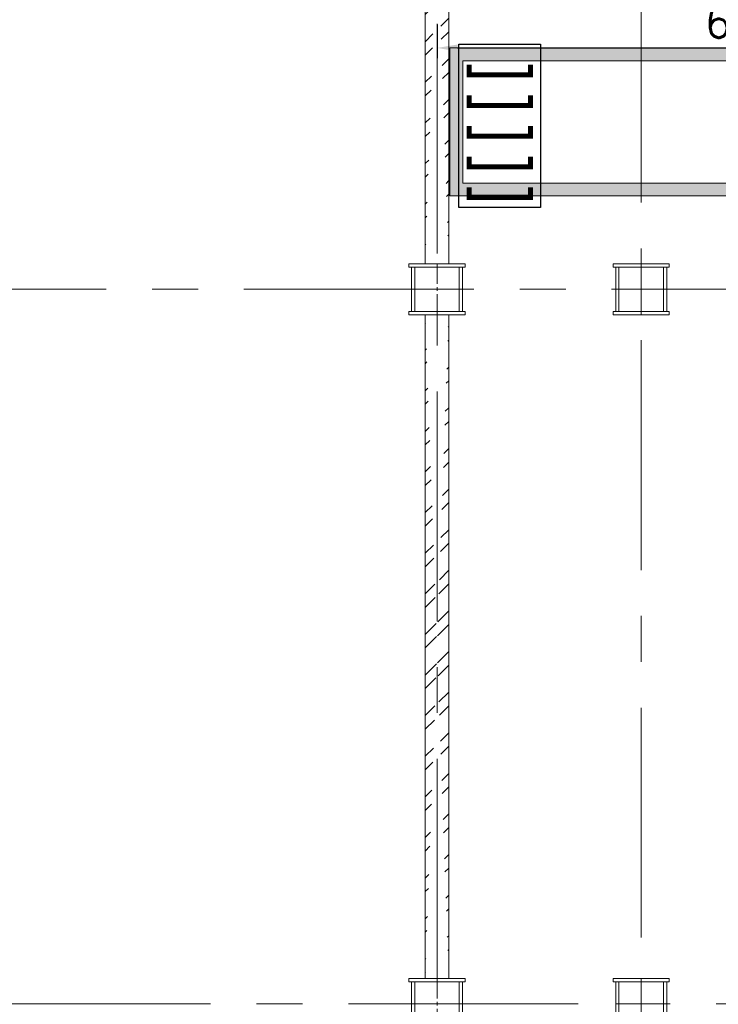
# Model space of a CAD drawing. Header units: inches. Extents: x 709340 to 1075215, y 37864 to 402163.
# Tile 20 of 56: x 814665 to 821506, y 168437 to 178080. Entities that reach past the tile are written whole.
import ezdxf

# ---------------------------------------------------------------- set-up
doc = ezdxf.new("R2010")
doc.units = ezdxf.units.IN
doc.header["$LTSCALE"] = 1800
doc.header["$MEASUREMENT"] = 0
for name, pattern in [('CENTER', [2, 1.25, -0.25, 0.25, -0.25]), ('CENTER2', [1.125, 0.75, -0.125, 0.125, -0.125]), ('CONTINOUS', [0]), ('CONTINU', [0])]:
    doc.linetypes.add(name, pattern=pattern)
doc.layers.get('0').update_dxf_attribs({"color": 253, "lineweight": 5})
doc.layers.get('Defpoints').update_dxf_attribs({"lineweight": 18})
for name, color, linetype, lineweight in [('AUX COL', 1, 'Continuous', 18), ('CONCRETE', 145, 'Continuous', 18), ('GRID', 8, 'CENTER', 18), ('WALL', 6, 'Continuous', 18), ('WALL HATCH', 8, 'Continuous', 13)]:
    doc.layers.add(name, color=color, linetype=linetype, lineweight=lineweight)
doc.layers.add('TRAY', color=11, linetype='Continuous')
doc.styles.add('ROAMNS', font='ROMANS.shx')
doc.dimstyles.new('DIM INT 1', dxfattribs={"dimtxt": 300, "dimasz": 200, "dimexe": 100, "dimexo": 100, "dimgap": 100, "dimtad": 1, "dimdec": 0, "dimzin": 13, "dimdsep": 46, "dimlunit": 5, "dimtxsty": 'ROAMNS', "dimblk2": 'OBLIQUE', "dimcen": 0.09, "dimclrd": 9, "dimclre": 9, "dimclrt": 4, "dimadec": 0, "dimazin": 0, "dimtfac": 1, "dimtdec": 0, "dimtix": 1, "dimtmove": 2, "dimatfit": 3, "dimfxl": 1, "dimtolj": 1, "dimtzin": 13, "dimarcsym": 0})

# ---------------------------------------------------------------- blocks, each defined once
blk = doc.blocks.new('AUX COLUM')
at = {"color": 2, "linetype": 'CENTER2', "ltscale": 0.15}
for p, q in [((29690.2, 90185.5), (29690.2, 90685.5)), ((29940.2, 90435.5), (29440.2, 90435.5))]:
    blk.add_line(p, q, dxfattribs=at)
at = {"layer": 'AUX COL'}
for p, q in [((29440.2, 90217.5), (29440.2, 90653.5)), ((29472.2, 90217.5), (29472.2, 90653.5)), ((29908.2, 90217.5), (29908.2, 90653.5)), ((29940.2, 90217.5), (29940.2, 90653.5))]:
    blk.add_line(p, q, dxfattribs=at)
for points in [[(29415.2, 90685.5), (29965.2, 90685.5), (29965.2, 90653.5), (29415.2, 90653.5)], [(29415.2, 90217.5), (29965.2, 90217.5), (29965.2, 90185.5), (29415.2, 90185.5)]]:
    blk.add_lwpolyline(points, close=True, dxfattribs=at)
blk = doc.blocks.new('*D561')
at = {"color": 9, "lineweight": -2, "transparency": 16777216}
for p, q in [((825026.9, 178220.2), (825026.9, 177703.4)), ((818751.9, 178033), (818751.9, 177703.4)), ((818951.9, 177803.4), (824826.9, 177803.4))]:
    blk.add_line(p, q, dxfattribs=at)
at = {"color": 9, "transparency": 16777216}
for points in [[(818951.9, 177836.7), (818951.9, 177770.1), (818751.9, 177803.4)], [(824826.9, 177836.7), (824826.9, 177770.1), (825026.9, 177803.4)]]:
    blk.add_solid(points, dxfattribs=at)
at = {"layer": 'Defpoints', "color": 0, "transparency": 16777216}
for p in [(825026.9, 178320.2), (818751.9, 178133), (825026.9, 177803.4)]:
    blk.add_point(p, dxfattribs=at)
at = {"color": 4, "transparency": 16777216, "insert": (821889.4, 178053.4), "char_height": 300, "attachment_point": 5, "style": 'ROAMNS', "bg_fill": 3, "box_fill_scale": 1.25, "bg_fill_color": 256, "bg_fill_true_color": 13158600, "bg_fill_transparency": 0}
blk.add_mtext('\\A1;6275', dxfattribs=at)
blk = doc.blocks.new('_Oblique')
at = {"color": 0, "linetype": 'ByBlock', "lineweight": -2}
blk.add_line((-0.5, -0.5), (0.5, 0.5), dxfattribs=at)

msp = doc.modelspace()

# ---------------------------------------------------------------- hatches: boundary and pattern name
at = {"layer": 'CONCRETE'}
h = msp.add_hatch(dxfattribs=at)
h.set_pattern_fill('AR-CONC', color=250, scale=25)
h.set_pattern_definition([(50, (870306.69, 168053.4), (179.31505, -15.68803), [18.75, -206.25]), (355, (870306.69, 168053.4), (-34.68783, 188.04803), [15, -165]), (100.45144, (870321.63, 168052.1), (144.6272, 172.36), [15.93505, -175.2855]), (46.1842, (870306.7, 168103.4), (266.8103, -41.3798), [28.125, -309.375]), (96.63564, (870328.92, 168099.95), (233.6655, 243.5297), [23.9026, -262.9284]), (351.18416, (870306.7, 168103.4), (233.6655, 243.5297), [22.5, -247.5]), (21, (870331.69, 168090.9), (149.22676, -100.65472), [18.75, -206.25]), (326, (870331.69, 168090.9), (60.82883, 181.2875), [15, -165]), (71.45144, (870344.13, 168082.51), (210.0556, 80.6328), [15.93505, -175.2855]), (37.5, (870306.69, 168053.4), (3.03996, 83.22346), [0, -163, 0, -167.5, 0, -165.625]), (7.5, (870306.69, 168053.4), (65.76738, 98.60293), [0, -95.5, 0, -159.25, 0, -63.125]), (327.5, (870250.94, 168053.4), (133.45561, -5.63872), [0, -62.5, 0, -195, 0, -258.75]), (317.5, (870225.94, 168053.4), (145.79654, 25.02625), [0, -81.25, 0, -129.5, 0, -183.75])])
h.paths.add_polyline_path([(822365.5, 176478.4), (827781.7, 176478.4), (827781.7, 171953.4), (828981.7, 171953.4), (828981.7, 177678.4), (819002.7, 177680.8), (819002.7, 176480.8), (822346.9, 176478.4)], flags=16)
h.paths.add_polyline_path([(822490.5, 176353.4), (827656.7, 176353.4), (827656.7, 171828.4), (829106.7, 171828.4), (829106.7, 177803.4), (818877.7, 177801), (818877.7, 176355.8), (822490.5, 176353.4)])
at = {"layer": 'WALL HATCH'}
h = msp.add_hatch(dxfattribs=at)
h.set_pattern_fill('ANSI32', color=256, scale=750, style=0)
edge = h.paths.add_edge_path()
edge.add_line((818865.9, 182539.9), (818865.9, 175689.9))
edge.add_line((818635.9, 182539.9), (818635.9, 175689.9))
h = msp.add_hatch(dxfattribs=at)
h.set_pattern_fill('ANSI32', color=256, scale=750, style=0)
h.set_pattern_definition([(45, (5625.52, 186761.83), (-198.87378, 198.87378), []), (45, (5758.1, 186761.83), (-198.87378, 198.87378), [])])
edge = h.paths.add_edge_path()
edge.add_line((818865.9, 175189.9), (818865.9, 168689.9))
edge.add_line((818635.9, 175189.9), (818635.9, 168689.9))

# ---------------------------------------------------------------- linework, layer by layer
at = {"layer": 'CONCRETE', "color": 250}
for points in [[(822490.5, 176353.4), (827656.7, 176353.4), (827656.7, 171828.4), (829106.7, 171828.4), (829106.7, 177803.4), (818877.7, 177803.4), (818877.7, 176353.4), (822490.5, 176353.4)], [(822490.5, 176353.4), (827656.7, 176353.4), (827656.7, 171828.4), (829106.7, 171828.4), (829106.7, 177803.4), (818877.7, 177803.4), (818877.7, 176353.4), (822490.5, 176353.4)], [(822365.5, 176478.4), (827781.7, 176478.4), (827781.7, 171953.4), (828981.7, 171953.4), (828981.7, 177678.4), (819002.7, 177678.4), (819002.7, 176478.4), (822365.5, 176478.4)], [(822365.5, 176478.4), (827781.7, 176478.4), (827781.7, 171953.4), (828981.7, 171953.4), (828981.7, 177678.4), (819002.7, 177678.4), (819002.7, 176478.4), (822365.5, 176478.4)]]:
    msp.add_lwpolyline(points, close=True, dxfattribs=at)
at = {"layer": 'GRID'}
for p, q in [((818750.9, 157789.9), (818754.4, 233146.6)), ((820750.9, 140290.3), (820750.9, 198939.9)), ((855111, 175439.9), (781388, 175439.9)), ((899334.6, 168439.9), (781388, 168439.9))]:
    msp.add_line(p, q, dxfattribs=at)
at = {"layer": 'TRAY', "color": 250, "linetype": 'CONTINOUS'}
msp.add_lwpolyline([(819765.9, 177840), (819765.9, 176239.8), (818965.9, 176239.8), (818965.9, 177840)], close=True, dxfattribs=at)
at = {"layer": 'TRAY', "color": 250, "linetype": 'CONTINU', "const_width": 50}
for points in [[(819665.9, 177639.8), (819665.9, 177539.8), (819065.9, 177539.8), (819065.9, 177639.8)], [(819665.9, 177339.8), (819665.9, 177239.8), (819065.9, 177239.8), (819065.9, 177339.8)], [(819665.9, 177039.8), (819665.9, 176939.8), (819065.9, 176939.8), (819065.9, 177039.8)], [(819665.9, 176739.8), (819665.9, 176639.8), (819065.9, 176639.8), (819065.9, 176739.8)], [(819665.9, 176439.8), (819665.9, 176339.8), (819065.9, 176339.8), (819065.9, 176439.8)]]:
    msp.add_lwpolyline(points, dxfattribs=at)
at = {"layer": 'WALL'}
for p, q in [((818635.9, 182539.9), (818635.9, 175689.9)), ((818865.9, 182309.9), (818865.9, 175689.9)), ((818865.9, 182309.9), (818865.9, 175689.9)), ((818635.9, 175189.9), (818635.9, 168689.9)), ((818865.9, 175189.9), (818865.9, 168689.9))]:
    msp.add_line(p, q, dxfattribs=at)

# ---------------------------------------------------------------- block references
at = {"color": 9}
for p in [(789060.8, 85004.4), (791060.8, 85004.4), (789060.8, 78004.4), (791060.8, 78004.4)]:
    msp.add_blockref('AUX COLUM', p, dxfattribs=at)

# ---------------------------------------------------------------- next in the draw order: dimensions: what is measured, and where the dimension line sits
at = {"color": 250}
dim = msp.add_linear_dim(base=(825026.9, 177803.4), p1=(818751.9, 178133), p2=(825026.9, 178320.2), dimstyle='DIM INT 1', override={"dimfxl": 2.5, "dimtfill": 1, "dimarcsym": 2}, dxfattribs=at)
dim.commit()
dim.dimension.update_dxf_attribs({"geometry": '*D561', "text_midpoint": (821889.4, 178053.4)})

doc.saveas('drawing.dxf')
